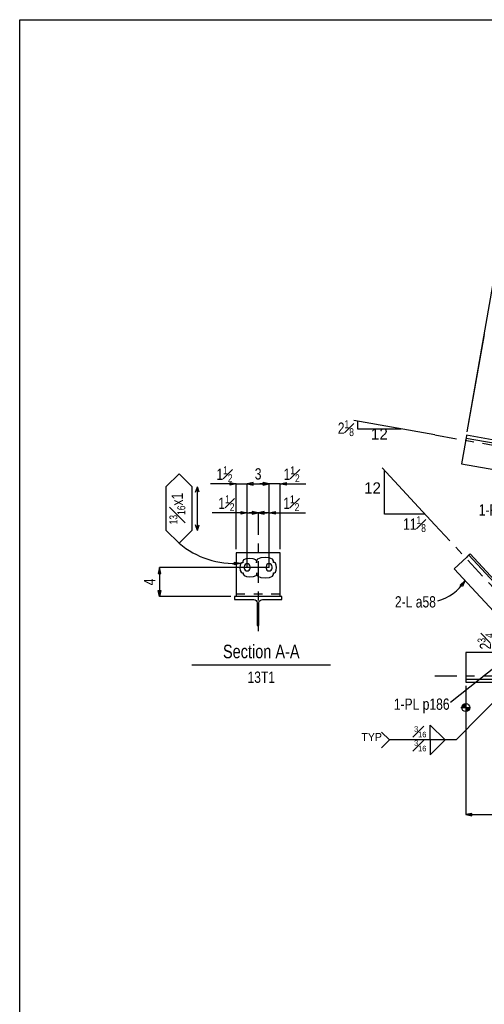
# Model space of a CAD drawing. Header units: inches. Extents: x -17.2 to 17.5, y -11.2 to 11.2.
# Tile 1 of 7: x -17.2 to -11.9, y 0 to 11.2. Entities that reach past the tile are written whole.
import ezdxf
from ezdxf.enums import TextEntityAlignment as Align

# ---------------------------------------------------------------- set-up
doc = ezdxf.new("R2010")
doc.units = ezdxf.units.IN
doc.header["$LTSCALE"] = 2.5
doc.header["$MEASUREMENT"] = 0
doc.linetypes.add('SDS2_5', pattern=[0.04, 0.02, -0.02])
doc.linetypes.add('SDS2_7', pattern=[0.175, 0.1, -0.025, 0.025, -0.025])
doc.layers.add('Layer_0', color=7, linetype='Continuous')
doc.layers.add('Outline', color=7, linetype='Continuous')
doc.styles.add('MTextWidth', font='txt', dxfattribs={"width": 0.8, "height": 0.2})

msp = doc.modelspace()

# ---------------------------------------------------------------- linework, layer by layer
at = {"color": 1, "linetype": 'Continuous'}
for p, q in [((-12.14, 6.542), (-11.847, 8.212)), ((-12.14, 6.542), (-11.945, 7.654)), ((-12.509, 6.506), (-13.434, 6.669)), ((-13.393, 6.661), (-13.393, 6.574)), ((-13.393, 6.574), (-12.893, 6.574)), ((-12.509, 5.479), (-13.112, 6.129)), ((-13.084, 5.599), (-13.084, 6.099)), ((-14.722, 5.6), (-14.722, 5.63)), ((-14.722, 5.63), (-14.653, 5.615)), ((-14.528, 5.615), (-14.597, 5.63)), ((-14.597, 5.63), (-14.597, 5.6)), ((-14.459, 5.63), (-14.528, 5.615)), ((-14.459, 5.6), (-14.459, 5.63)), ((-14.403, 5.615), (-14.334, 5.63)), ((-14.334, 5.63), (-14.334, 5.6)), ((-14.653, 5.615), (-15.052, 5.615)), ((-14.653, 5.615), (-14.722, 5.6)), ((-14.653, 4.992), (-14.653, 5.615)), ((-14.653, 5.615), (-14.528, 5.615)), ((-14.528, 5.615), (-14.632, 5.615)), ((-14.597, 5.6), (-14.528, 5.615)), ((-14.528, 5.615), (-14.425, 5.615)), ((-14.528, 5.615), (-14.459, 5.6)), ((-14.528, 5.615), (-14.528, 5.615)), ((-14.403, 5.615), (-14.528, 5.615)), ((-14.528, 5.615), (-14.528, 5.615)), ((-14.403, 4.992), (-14.403, 5.615)), ((-14.403, 5.615), (-13.987, 5.615)), ((-14.334, 5.6), (-14.403, 5.615)), ((-12.621, 5.599), (-13.084, 5.599)), ((-14.797, 5.023), (-14.799, 5.053)), ((-14.799, 5.053), (-14.729, 5.041)), ((-14.729, 5.041), (-14.797, 5.023)), ((-14.729, 5.041), (-14.729, 5.041)), ((-12.267, 3.02), (-11.357, 3.951)), ((-12.157, 3.64), (-12.157, 3.39)), ((-12.157, 3.64), (-12.157, 2.167)), ((-12.212, 3.39), (-12.102, 3.39)), ((-12.157, 3.445), (-12.157, 3.335)), ((-12.563, 3.02), (-12.563, 3.189)), ((-12.563, 3.189), (-12.394, 3.02)), ((-13.029, 3.02), (-13.119, 3.11)), ((-13.029, 3.02), (-13.119, 2.93)), ((-12.267, 3.02), (-13.029, 3.02)), ((-12.563, 3.02), (-12.563, 2.85)), ((-12.563, 2.85), (-12.394, 3.02)), ((-12.088, 2.181), (-12.157, 2.167)), ((-12.157, 2.167), (-12.088, 2.152)), ((-12.157, 2.167), (-10.908, 2.167)), ((-12.088, 2.152), (-12.088, 2.181))]:
    msp.add_line(p, q, dxfattribs=at)
at = {"color": 1, "linetype": 'SDS2_7'}
for p, q in [((-12.509, 6.506), (-8.563, 5.812)), ((-14.528, 5.615), (-14.528, 4.252)), ((-12.509, 5.479), (-10.908, 3.751)), ((-12.509, 3.752), (-10.991, 3.752))]:
    msp.add_line(p, q, dxfattribs=at)
at = {"color": 3, "linetype": 'Continuous'}
for p, q in [((-12.199, 3.39), (-12.199, 3.409)), ((-12.191, 3.39), (-12.191, 3.422)), ((-12.182, 3.39), (-12.182, 3.429)), ((-12.174, 3.39), (-12.174, 3.433)), ((-12.166, 3.39), (-12.166, 3.435)), ((-12.149, 3.39), (-12.149, 3.345)), ((-12.141, 3.39), (-12.141, 3.348)), ((-12.132, 3.39), (-12.132, 3.352)), ((-12.124, 3.39), (-12.124, 3.359)), ((-12.116, 3.39), (-12.116, 3.371))]:
    msp.add_line(p, q, dxfattribs=at)
at = {"color": 2, "linetype": 'Continuous'}
msp.add_lwpolyline([(-14.698, 4.931), (-14.7, 4.915), (-14.689, 4.9), (-14.66, 4.888), (-14.621, 4.884), (-14.581, 4.888), (-14.552, 4.9), (-14.541, 4.915), (-14.543, 4.931), (-14.545, 4.912), (-14.532, 4.893), (-14.496, 4.878), (-14.448, 4.873), (-14.399, 4.878), (-14.364, 4.893), (-14.351, 4.912), (-14.353, 4.931), (-14.341, 4.93), (-14.329, 4.938), (-14.321, 4.959), (-14.317, 4.989), (-14.321, 5.019), (-14.329, 5.041), (-14.341, 5.049), (-14.353, 5.048), (-14.351, 5.067), (-14.364, 5.086), (-14.4, 5.1), (-14.449, 5.105), (-14.498, 5.1), (-14.534, 5.085), (-14.547, 5.065), (-14.545, 5.046), (-14.544, 5.062), (-14.555, 5.078), (-14.584, 5.09), (-14.624, 5.094), (-14.664, 5.089), (-14.694, 5.077), (-14.704, 5.061), (-14.703, 5.045), (-14.714, 5.046), (-14.725, 5.038), (-14.733, 5.016), (-14.735, 4.987), (-14.731, 4.958), (-14.722, 4.937), (-14.71, 4.929), (-14.698, 4.931)], dxfattribs=at)
at = {"color": 1, "linetype": 'Continuous'}
msp.add_circle((-12.157, 3.39), 0.0458, dxfattribs=at)
msp.add_arc((-14.806, 6), 0.962, 229.5824, 274.5824, dxfattribs=at)
at = {"layer": 'Layer_0', "color": 2, "linetype": 'Continuous'}
for p, q in [((-17.25, 11.25), (17.25, 11.25)), ((-17.25, -11.25), (-17.25, 11.25)), ((-12.16, 6.429), (-12.205, 6.175)), ((-12.157, 6.444), (-12.16, 6.429)), ((-12.155, 6.457), (-12.157, 6.444)), ((-12.154, 6.466), (-12.155, 6.457)), ((-12.153, 6.468), (-12.154, 6.466)), ((-12.147, 6.501), (-12.153, 6.468)), ((-12.153, 6.468), (-8.604, 5.845)), ((-8.604, 5.879), (-12.147, 6.501)), ((-12.205, 6.175), (-11.75, 6.096)), ((-14.278, 5.159), (-14.778, 5.159)), ((-14.778, 5.159), (-14.778, 4.659)), ((-14.278, 4.659), (-14.278, 5.159)), ((-12.146, 5.11), (-12.291, 4.976)), ((-12.137, 5.119), (-12.146, 5.11)), ((-12.13, 5.126), (-12.137, 5.119)), ((-12.125, 5.13), (-12.13, 5.126)), ((-12.123, 5.132), (-12.125, 5.13)), ((-12.108, 5.146), (-12.123, 5.132)), ((-12.123, 5.132), (-11.089, 4.016)), ((-11.074, 4.031), (-12.108, 5.146)), ((-12.291, 4.976), (-11.257, 3.861)), ((-14.257, 4.659), (-14.799, 4.659)), ((-14.799, 4.659), (-14.799, 4.626)), ((-14.799, 4.626), (-14.578, 4.626)), ((-14.578, 4.626), (-14.563, 4.623)), ((-14.563, 4.623), (-14.55, 4.614)), ((-14.55, 4.614), (-14.541, 4.601)), ((-14.515, 4.601), (-14.506, 4.614)), ((-14.506, 4.614), (-14.494, 4.623)), ((-14.494, 4.623), (-14.478, 4.626)), ((-14.478, 4.626), (-14.257, 4.626)), ((-14.257, 4.626), (-14.257, 4.659)), ((-14.541, 4.601), (-14.538, 4.586)), ((-14.538, 4.586), (-14.538, 4.328)), ((-14.518, 4.586), (-14.515, 4.601)), ((-14.518, 4.328), (-14.518, 4.586)), ((-14.538, 4.328), (-14.518, 4.328)), ((-11.532, 4.021), (-12.157, 4.021)), ((-12.157, 4.021), (-12.157, 3.75)), ((-12.157, 3.75), (-12.157, 3.734)), ((-12.157, 3.734), (-12.157, 3.721)), ((-12.157, 3.721), (-12.157, 3.713)), ((-12.157, 3.713), (-12.157, 3.71)), ((-8.689, 3.71), (-12.157, 3.71)), ((-12.157, 3.71), (-12.157, 3.682)), ((-12.157, 3.682), (-8.689, 3.682))]:
    msp.add_line(p, q, dxfattribs=at)
at = {"layer": 'Layer_0', "color": 1, "linetype": 'SDS2_5'}
msp.add_line((-14.278, 4.686), (-14.778, 4.686), dxfattribs=at)
at = {"layer": 'Layer_0', "color": 3, "linetype": 'Continuous'}
for points in [[(-14.619, 5), (-14.622, 5.013), (-14.629, 5.024), (-14.64, 5.031), (-14.653, 5.034), (-14.666, 5.031), (-14.677, 5.024), (-14.684, 5.013), (-14.687, 5), (-14.687, 4.984), (-14.684, 4.972), (-14.677, 4.961), (-14.666, 4.953), (-14.653, 4.951), (-14.64, 4.953), (-14.629, 4.961), (-14.622, 4.972), (-14.619, 4.984), (-14.619, 5)], [(-14.369, 5), (-14.372, 5.013), (-14.379, 5.024), (-14.39, 5.031), (-14.403, 5.034), (-14.416, 5.031), (-14.427, 5.024), (-14.434, 5.013), (-14.437, 5), (-14.437, 4.984), (-14.434, 4.972), (-14.427, 4.961), (-14.416, 4.953), (-14.403, 4.951), (-14.39, 4.953), (-14.379, 4.961), (-14.372, 4.972), (-14.369, 4.984), (-14.369, 5)]]:
    msp.add_lwpolyline(points, close=True, dxfattribs=at)
at = {"layer": 'Outline', "color": 1, "linetype": 'Continuous'}
for p, q in [((-15.576, 5.915), (-15.43, 6.061)), ((-15.43, 6.061), (-15.284, 5.915)), ((-15.576, 5.413), (-15.576, 5.915)), ((-15.284, 5.915), (-15.284, 5.413)), ((-15.242, 5.852), (-15.221, 5.914)), ((-15.221, 5.414), (-15.221, 5.914)), ((-15.201, 5.852), (-15.221, 5.914)), ((-14.778, 5.946), (-15.073, 5.946)), ((-14.847, 5.931), (-14.847, 5.961)), ((-14.847, 5.961), (-14.778, 5.946)), ((-14.778, 5.946), (-14.847, 5.931)), ((-14.778, 5.201), (-14.778, 5.946)), ((-14.778, 5.946), (-14.653, 5.946)), ((-14.584, 5.961), (-14.653, 5.946)), ((-14.584, 5.961), (-14.653, 5.946)), ((-14.653, 5.946), (-14.55, 5.946)), ((-14.653, 5.946), (-14.584, 5.931)), ((-14.653, 4.992), (-14.653, 5.946)), ((-14.653, 4.992), (-14.653, 5.946)), ((-14.653, 5.946), (-14.584, 5.931)), ((-14.653, 5.946), (-14.403, 5.946)), ((-14.584, 5.931), (-14.584, 5.961)), ((-14.584, 5.931), (-14.584, 5.961)), ((-14.403, 5.946), (-14.507, 5.946)), ((-14.472, 5.931), (-14.472, 5.961)), ((-14.472, 5.961), (-14.403, 5.946)), ((-14.403, 5.946), (-14.472, 5.961)), ((-14.472, 5.961), (-14.472, 5.931)), ((-14.403, 5.946), (-14.472, 5.931)), ((-14.472, 5.931), (-14.403, 5.946)), ((-14.403, 4.992), (-14.403, 5.946)), ((-14.278, 5.946), (-14.403, 5.946)), ((-14.403, 4.992), (-14.403, 5.946)), ((-14.278, 5.946), (-14.209, 5.961)), ((-14.278, 5.201), (-14.278, 5.946)), ((-14.278, 5.946), (-13.983, 5.946)), ((-14.209, 5.931), (-14.278, 5.946)), ((-14.209, 5.961), (-14.209, 5.931)), ((-15.43, 5.268), (-15.576, 5.413)), ((-15.284, 5.413), (-15.43, 5.268)), ((-15.221, 5.414), (-15.242, 5.477)), ((-15.221, 5.414), (-15.201, 5.477)), ((-15.653, 4.992), (-15.668, 4.923)), ((-14.403, 4.992), (-15.653, 4.992)), ((-15.638, 4.923), (-15.653, 4.992)), ((-15.653, 4.992), (-15.653, 4.659)), ((-15.668, 4.923), (-15.638, 4.923)), ((-15.653, 4.659), (-15.668, 4.728)), ((-15.668, 4.728), (-15.638, 4.728)), ((-15.638, 4.728), (-15.653, 4.659)), ((-12.221, 4.789), (-12.169, 4.837)), ((-12.196, 4.772), (-12.221, 4.789)), ((-12.169, 4.837), (-12.196, 4.772)), ((-12.169, 4.837), (-12.169, 4.837)), ((-14.841, 4.659), (-15.653, 4.659)), ((-12.332, 3.451), (-11.538, 4.086))]:
    msp.add_line(p, q, dxfattribs=at)
at = {"layer": 'Outline', "color": 3, "linetype": 'Continuous'}
msp.add_line((-15.283, 3.878), (-13.7, 3.878), dxfattribs=at)
at = {"layer": 'Outline', "color": 1, "linetype": 'Continuous'}
msp.add_arc((-12.598, 5.095), 0.5, 283.9654, 328.9654, dxfattribs=at)

# ---------------------------------------------------------------- texts
at = {"color": 1, "linetype": 'Continuous'}
msp.add_text('12', height=0.129, dxfattribs=at).set_placement((-13.143, 6.581), align=Align.TOP_CENTER)
for s, height, p in [('12', 0.129, (-13.126, 5.899)), ('TYP', 0.0903, (-13.114, 3.055))]:
    msp.add_text(s, height=height, dxfattribs=at).set_placement(p, align=Align.MIDDLE_RIGHT)
at = {"color": 1, "linetype": 'Continuous', "style": 'MTextWidth'}
for s, insert, char_height, attachment_point in [('\\A1;2{\\H0.70x;\\S1#8;}', (-13.434, 6.673), 0.12902, 3), ('\\A1;11{\\H0.70x;\\S1#8;}', (-12.612, 5.577), 0.12902, 3), ('\\A1;{\\H0.70x;\\S3#16;}', (-12.606, 3.051), 0.09032, 9), ('\\A1;{\\H0.70x;\\S3#16;}', (-12.606, 3.017), 0.09032, 3)]:
    msp.add_mtext(s, dxfattribs=dict(at, insert=insert, char_height=char_height, attachment_point=attachment_point))
at = {"color": 2, "linetype": 'Continuous', "char_height": 0.12902, "style": 'MTextWidth'}
for insert, attachment_point in [((-14.798, 5.635), 9), ((-14.241, 5.635), 7)]:
    msp.add_mtext('\\A1;1{\\H0.70x;\\S1#2;}', dxfattribs=dict(at, insert=insert, attachment_point=attachment_point))
at = {"color": 2, "linetype": 'Continuous', "insert": (-11.842, 4.055), "char_height": 0.12902, "attachment_point": 7, "rotation": 90, "style": 'MTextWidth'}
msp.add_mtext('\\A1;2{\\H0.70x;\\S3#4;}', dxfattribs=at)
at = {"layer": 'Outline', "color": 2, "linetype": 'Continuous', "width": 0.8}
msp.add_text('3', height=0.129, dxfattribs=at).set_placement((-14.528, 5.996), align=Align.CENTER)
for s, p in [('1-FL p188', (-11.38, 5.585)), ('2-L a58', (-12.498, 4.534)), ('1-PL p186', (-12.342, 3.365))]:
    msp.add_text(s, height=0.129, dxfattribs=at).set_placement(p, align=Align.RIGHT)
msp.add_text('4', height=0.129, rotation=90, dxfattribs=at).set_placement((-15.703, 4.826), align=Align.CENTER)
at = {"layer": 'Outline', "color": 3, "linetype": 'Continuous', "width": 0.8}
msp.add_text('Section A-A', height=0.15483, dxfattribs=at).set_placement((-14.492, 3.954), align=Align.CENTER)
at = {"layer": 'Outline', "color": 1, "linetype": 'Continuous', "width": 0.8}
msp.add_text('13T1', height=0.129, dxfattribs=at).set_placement((-14.492, 3.673), align=Align.CENTER)
at = {"layer": 'Outline', "color": 2, "linetype": 'Continuous', "char_height": 0.12902, "style": 'MTextWidth'}
for insert, attachment_point in [((-14.82, 5.966), 9), ((-14.237, 5.966), 7)]:
    msp.add_mtext('\\A1;1{\\H0.70x;\\S1#2;}', dxfattribs=dict(at, insert=insert, attachment_point=attachment_point))
at = {"layer": 'Outline', "color": 1, "linetype": 'Continuous', "insert": (-15.45, 5.664), "char_height": 0.12902, "attachment_point": 5, "rotation": 90, "style": 'MTextWidth'}
msp.add_mtext('\\A1;{\\H0.70x;\\S13#16;}x1', dxfattribs=at)

doc.saveas('drawing.dxf')
